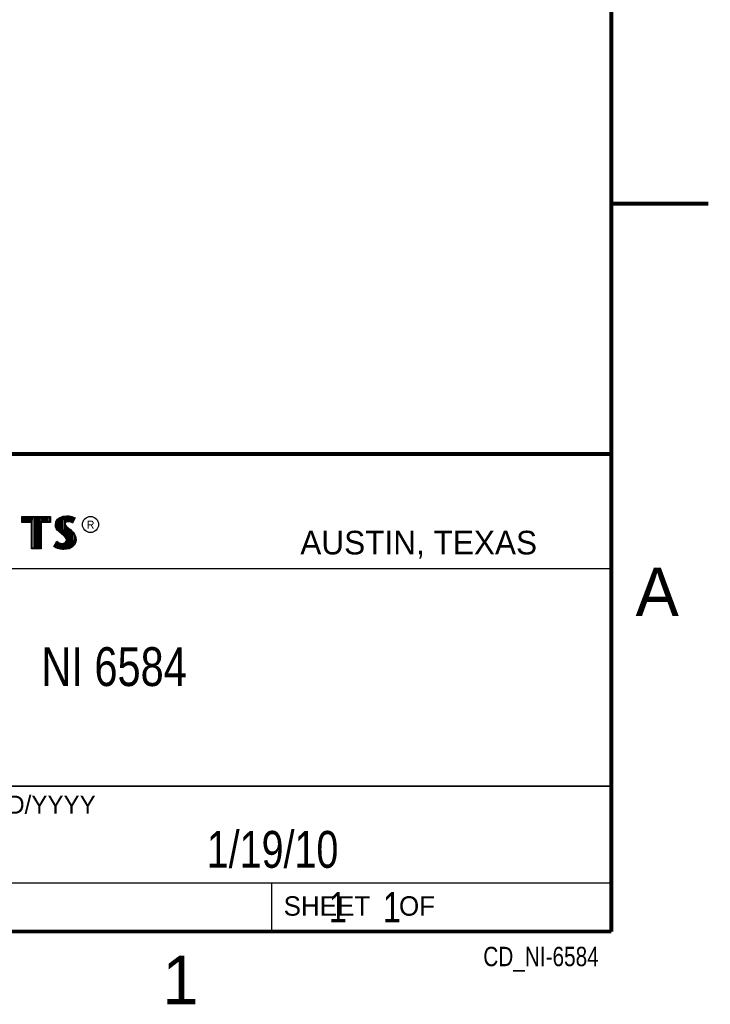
# Model space of a CAD drawing. Header units: inches. Extents: x 0 to 22, y 0 to 17.
# Tile 20 of 23: x 18.5 to 22, y 0.1 to 5.2. Entities that reach past the tile are written whole.
import ezdxf
from ezdxf.enums import TextEntityAlignment as Align

# ---------------------------------------------------------------- set-up
doc = ezdxf.new("R2010")
doc.units = ezdxf.units.IN
doc.header["$LTSCALE"] = 1.21
doc.header["$MEASUREMENT"] = 0
doc.layers.get('0').update_dxf_attribs({"linetype": 'CONTINUOUS'})
doc.styles.get("Standard").update_dxf_attribs({"font": 'txt', "width": 0.8})

msp = doc.modelspace()

# ---------------------------------------------------------------- linework, layer by layer
at = {"color": 2, "linetype": 'CONTINUOUS'}
for p, q in [((16.3737, 2.9596), (21.5037, 2.9596)), ((16.375, 2.96), (21.5, 2.96)), ((21.5037, 2.9596), (21.5037, 1.2496)), ((18.4641, 2.6383), (18.6117, 2.6383)), ((18.4641, 2.607), (18.4641, 2.6383)), ((18.6117, 2.6383), (18.6117, 2.607)), ((18.6599, 2.6327), (18.6766, 2.6393)), ((18.6766, 2.6393), (18.695, 2.6413)), ((18.695, 2.6413), (18.7074, 2.6405)), ((18.7074, 2.6405), (18.7209, 2.6376)), ((18.7209, 2.6376), (18.7293, 2.6347)), ((18.5125, 2.607), (18.4641, 2.607)), ((18.469, 2.6334), (18.6068, 2.6334)), ((18.469, 2.6119), (18.469, 2.6334)), ((18.5174, 2.6119), (18.469, 2.6119)), ((18.4729, 2.6119), (18.4729, 2.6334)), ((18.4795, 2.6119), (18.4795, 2.6334)), ((18.4862, 2.6119), (18.4862, 2.6334)), ((18.4929, 2.6119), (18.4929, 2.6334)), ((18.4996, 2.6119), (18.4996, 2.6334)), ((18.5062, 2.6119), (18.5062, 2.6334)), ((18.5125, 2.4708), (18.5125, 2.607)), ((18.5129, 2.6119), (18.5129, 2.6334)), ((18.5174, 2.6119), (18.5196, 2.6334)), ((18.5174, 2.4756), (18.5174, 2.6119)), ((18.5263, 2.4756), (18.5263, 2.6334)), ((18.5329, 2.4756), (18.5329, 2.6334)), ((18.5396, 2.4756), (18.5396, 2.6334)), ((18.5463, 2.4756), (18.5463, 2.6334)), ((18.553, 2.4756), (18.553, 2.6334)), ((18.5584, 2.6119), (18.5596, 2.6334)), ((18.6068, 2.6119), (18.5584, 2.6119)), ((18.5584, 2.6119), (18.5584, 2.4756)), ((18.6117, 2.607), (18.5633, 2.607)), ((18.5633, 2.607), (18.5633, 2.4708)), ((18.5663, 2.6119), (18.5663, 2.6334)), ((18.573, 2.6119), (18.573, 2.6334)), ((18.5797, 2.6119), (18.5797, 2.6334)), ((18.5863, 2.6119), (18.5863, 2.6334)), ((18.593, 2.6119), (18.593, 2.6334)), ((18.5997, 2.6119), (18.5997, 2.6334)), ((18.6068, 2.6334), (18.6068, 2.6119)), ((18.6362, 2.5964), (18.6391, 2.6108)), ((18.6374, 2.5855), (18.6362, 2.5964)), ((18.6391, 2.6108), (18.648, 2.624)), ((18.6411, 2.5962), (18.6437, 2.6089)), ((18.6421, 2.5866), (18.6411, 2.5962)), ((18.6437, 2.6089), (18.6516, 2.6206)), ((18.6464, 2.5754), (18.6464, 2.613)), ((18.648, 2.624), (18.6599, 2.6327)), ((18.6516, 2.6206), (18.6622, 2.6284)), ((18.6531, 2.5683), (18.6531, 2.6217)), ((18.6598, 2.5616), (18.6598, 2.6266)), ((18.6622, 2.6284), (18.6777, 2.6346)), ((18.6664, 2.556), (18.6664, 2.6301)), ((18.6731, 2.5504), (18.6731, 2.6327)), ((18.6777, 2.6346), (18.6951, 2.6365)), ((18.6819, 2.6044), (18.6798, 2.6348)), ((18.6798, 2.5449), (18.6815, 2.5996)), ((18.6819, 2.6044), (18.6815, 2.5996)), ((18.6815, 2.5996), (18.683, 2.5925)), ((18.6851, 2.6093), (18.6819, 2.6044)), ((18.683, 2.5925), (18.6901, 2.5838)), ((18.6897, 2.6126), (18.6851, 2.6093)), ((18.6866, 2.6027), (18.6864, 2.5999)), ((18.6864, 2.5999), (18.6875, 2.5947)), ((18.6865, 2.6103), (18.6865, 2.6355)), ((18.6865, 2.5387), (18.6865, 2.5882)), ((18.6887, 2.6059), (18.6866, 2.6027)), ((18.6875, 2.5947), (18.6936, 2.5872)), ((18.6918, 2.6082), (18.6887, 2.6059)), ((18.6958, 2.6144), (18.6897, 2.6126)), ((18.6967, 2.6097), (18.6918, 2.6082)), ((18.6932, 2.6137), (18.6932, 2.6362)), ((18.6936, 2.5872), (18.7157, 2.5688)), ((18.6951, 2.6365), (18.7067, 2.6356)), ((18.7018, 2.6151), (18.6958, 2.6144)), ((18.7019, 2.6102), (18.6967, 2.6097)), ((18.6998, 2.6149), (18.6998, 2.6361)), ((18.708, 2.6148), (18.7018, 2.6151)), ((18.7074, 2.6099), (18.7019, 2.6102)), ((18.7065, 2.6148), (18.7065, 2.6357)), ((18.7067, 2.6356), (18.7196, 2.6329)), ((18.716, 2.6082), (18.7074, 2.6099)), ((18.7172, 2.6129), (18.708, 2.6148)), ((18.7132, 2.6137), (18.7132, 2.6343)), ((18.7206, 2.6068), (18.716, 2.6082)), ((18.7227, 2.6112), (18.7172, 2.6129)), ((18.7196, 2.6329), (18.7275, 2.6302)), ((18.7199, 2.6121), (18.7199, 2.6328)), ((18.7252, 2.6039), (18.7206, 2.6068)), ((18.7233, 2.6108), (18.7227, 2.6112)), ((18.7319, 2.6281), (18.7233, 2.6108)), ((18.7385, 2.6304), (18.7252, 2.6039)), ((18.7265, 2.6173), (18.7265, 2.6305)), ((18.7275, 2.6302), (18.7319, 2.6281)), ((18.7293, 2.6347), (18.7385, 2.6304)), ((18.6411, 2.5757), (18.6374, 2.5855)), ((18.6463, 2.5682), (18.6411, 2.5757)), ((18.6455, 2.578), (18.6421, 2.5866)), ((18.6501, 2.5713), (18.6455, 2.578)), ((18.6506, 2.5639), (18.6463, 2.5682)), ((18.6541, 2.5673), (18.6501, 2.5713)), ((18.6564, 2.5581), (18.6506, 2.5639)), ((18.6597, 2.5617), (18.6541, 2.5673)), ((18.6794, 2.5388), (18.6564, 2.5581)), ((18.6827, 2.5424), (18.6597, 2.5617)), ((18.6869, 2.5313), (18.6794, 2.5388)), ((18.6908, 2.5344), (18.6827, 2.5424)), ((18.6901, 2.5838), (18.7125, 2.5652)), ((18.6932, 2.5305), (18.6932, 2.5812)), ((18.6998, 2.4757), (18.6998, 2.5757)), ((18.7065, 2.4766), (18.7065, 2.5701)), ((18.7125, 2.5652), (18.7183, 2.5593)), ((18.7132, 2.4809), (18.7132, 2.5645)), ((18.7157, 2.5688), (18.7218, 2.5627)), ((18.7183, 2.5593), (18.7242, 2.5532)), ((18.7199, 2.4834), (18.7199, 2.5577)), ((18.7218, 2.5627), (18.7278, 2.5564)), ((18.7242, 2.5532), (18.7306, 2.5449)), ((18.7265, 2.4907), (18.7265, 2.5501)), ((18.7278, 2.5564), (18.7348, 2.5475)), ((18.7306, 2.5449), (18.7354, 2.5353)), ((18.7348, 2.5475), (18.7399, 2.5371)), ((18.7399, 2.5371), (18.7425, 2.5287)), ((18.6285, 2.4832), (18.6434, 2.5109)), ((18.6348, 2.4848), (18.6451, 2.5037)), ((18.6397, 2.4814), (18.6397, 2.4939)), ((18.6434, 2.5109), (18.6498, 2.5063)), ((18.6451, 2.5037), (18.6472, 2.5021)), ((18.6464, 2.4783), (18.6472, 2.5021)), ((18.6472, 2.5021), (18.6542, 2.4986)), ((18.6498, 2.5063), (18.6561, 2.5031)), ((18.6531, 2.4769), (18.6531, 2.499)), ((18.6542, 2.4986), (18.6634, 2.4955)), ((18.6561, 2.5031), (18.6645, 2.5002)), ((18.6598, 2.4753), (18.6598, 2.4967)), ((18.6634, 2.4955), (18.6719, 2.4945)), ((18.6645, 2.5002), (18.672, 2.4994)), ((18.6664, 2.4743), (18.6664, 2.4951)), ((18.6719, 2.4945), (18.68, 2.4952)), ((18.672, 2.4994), (18.6789, 2.4999)), ((18.6731, 2.4733), (18.6731, 2.4943)), ((18.6789, 2.4999), (18.6841, 2.502)), ((18.6798, 2.4731), (18.6798, 2.4951)), ((18.68, 2.4952), (18.6864, 2.4976)), ((18.6841, 2.502), (18.689, 2.5054)), ((18.6864, 2.4976), (18.6926, 2.502)), ((18.6865, 2.4739), (18.6865, 2.4977)), ((18.6913, 2.5244), (18.6869, 2.5313)), ((18.689, 2.5054), (18.6918, 2.51)), ((18.6957, 2.5264), (18.6908, 2.5344)), ((18.6933, 2.5172), (18.6913, 2.5244)), ((18.6918, 2.51), (18.6933, 2.5172)), ((18.6926, 2.502), (18.6964, 2.5082)), ((18.6932, 2.4748), (18.6932, 2.5024)), ((18.6983, 2.5174), (18.6957, 2.5264)), ((18.6964, 2.5082), (18.6983, 2.5174)), ((18.7222, 2.4859), (18.7053, 2.4764)), ((18.7321, 2.4969), (18.7222, 2.4859)), ((18.7362, 2.4942), (18.7252, 2.4821)), ((18.737, 2.5079), (18.7321, 2.4969)), ((18.7332, 2.4981), (18.7354, 2.5353)), ((18.7354, 2.5353), (18.7377, 2.5278)), ((18.7417, 2.5066), (18.7362, 2.4942)), ((18.7385, 2.5177), (18.737, 2.5079)), ((18.7377, 2.5278), (18.7385, 2.5177)), ((18.7434, 2.5175), (18.7417, 2.5066)), ((18.7425, 2.5287), (18.7434, 2.5175)), ((18.5633, 2.4708), (18.5125, 2.4708)), ((18.5584, 2.4756), (18.5174, 2.4756)), ((18.638, 2.4769), (18.6285, 2.4832)), ((18.6402, 2.4812), (18.6348, 2.4848)), ((18.6472, 2.4732), (18.638, 2.4769)), ((18.6486, 2.4778), (18.6402, 2.4812)), ((18.6607, 2.4703), (18.6472, 2.4732)), ((18.6616, 2.4751), (18.6486, 2.4778)), ((18.6722, 2.4686), (18.6607, 2.4703)), ((18.6727, 2.4734), (18.6616, 2.4751)), ((18.6806, 2.4683), (18.6722, 2.4686)), ((18.6804, 2.4731), (18.6727, 2.4734)), ((18.7053, 2.4764), (18.6804, 2.4731)), ((18.7068, 2.4717), (18.6806, 2.4683)), ((18.7252, 2.4821), (18.7068, 2.4717)), ((16.7288, 2.37), (21.5, 2.37)), ((16.3737, 1.2496), (21.5037, 1.2496)), ((18.01, 1.25), (21.5, 1.25)), ((21.5, 1.25), (21.5, 0.75)), ((16.375, 0.75), (21.5, 0.75)), ((18.01, 0.75), (21.5, 0.75)), ((19.75, 0.75), (21.5, 0.75)), ((19.75, 0.75), (19.75, 0.5)), ((21.5, 0.75), (21.5, 0.5)), ((19.75, 0.5), (21.5, 0.5)), ((20.4977, 0.4994), (21.4977, 0.4994)), ((20.4977, 0.4994), (20.4977, 0.4989)), ((20.4977, 0.4989), (21.4977, 0.4989)), ((21.4977, 0.4994), (21.4977, 0.4989))]:
    msp.add_line(p, q, dxfattribs=at)
at = {"color": 7, "linetype": 'CONTINUOUS', "const_width": 0.02}
for points in [[(21.5, 0.5), (21.5, 16.5)], [(22, 4.25), (21.5, 4.25)], [(13.6, 2.9595), (21.5, 2.96)], [(0.5, 0.5), (21.5, 0.5)]]:
    msp.add_lwpolyline(points, dxfattribs=at)
at = {"color": 2, "linetype": 'CONTINUOUS'}
msp.add_circle((18.8172, 2.5968), 0.0414, dxfattribs=at)

# ---------------------------------------------------------------- texts
for s, height, p in [('R', 0.0418, (18.7972, 2.5749)), ('AUSTIN, TEXAS', 0.121576, (19.898, 2.4426)), ('A', 0.25, (21.625, 2.125)), ('MM/DD/YYYY', 0.093, (18.0565, 1.1072)), ('SHEET    OF', 0.1, (19.8121, 0.5815)), ('1', 0.25, (19.1875, 0.125))]:
    msp.add_text(s, height=height, dxfattribs=at).set_placement(p)
at = {"color": 2, "linetype": 'CONTINUOUS', "width": 0.8}
msp.add_text('CD_NI-6584', height=0.1, dxfattribs=at).set_placement((21.4352, 0.3213), align=Align.RIGHT)
at = {"color": 7, "linetype": 'CONTINUOUS'}
for s, insert, char_height, width, attachment_point in [('NI 6584\\P ', (18.9387, 1.9646), 0.2, 1.12, 2), ('1/19/10 ', (19.755, 1.0181), 0.19, 1.216, 2), ('     1    1', (19.8125, 0.7031), 0.15625, 1.375, 1)]:
    msp.add_mtext(s, dxfattribs=dict(at, insert=insert, char_height=char_height, width=width, attachment_point=attachment_point))

doc.saveas('drawing.dxf')
